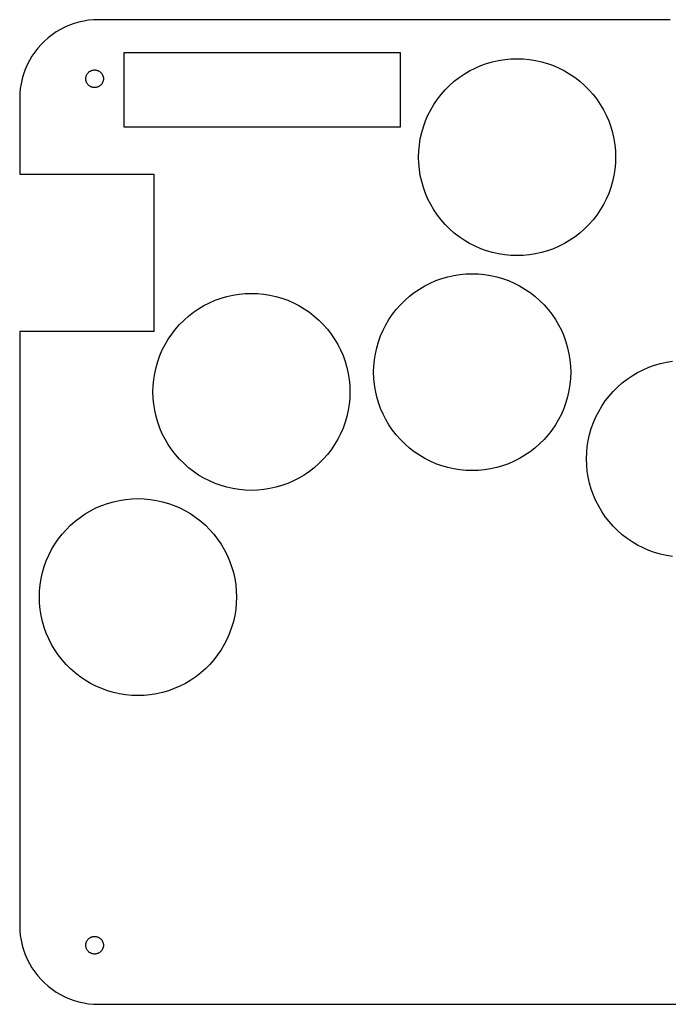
# Model space of a CAD drawing. Header units: metres. Extents: x 0 to 208, y 0 to 125.
# Tile 1 of 3: x 0 to 82, y 0 to 125. Entities that reach past the tile are written whole.
import ezdxf

# ---------------------------------------------------------------- set-up
doc = ezdxf.new("R2010")
doc.units = ezdxf.units.M

msp = doc.modelspace()

# ---------------------------------------------------------------- linework, layer by layer
for p, q in [((10, 125), (9.3721, 124.98)), ((82.5, 125), (10, 125)), ((5.18246, 123.763), (4.64174, 123.443)), ((5.7422, 124.048), (5.18246, 123.763)), ((6.31876, 124.298), (5.7422, 124.048)), ((6.90984, 124.511), (6.31876, 124.298)), ((7.51311, 124.686), (6.90984, 124.511)), ((8.12619, 124.823), (7.51311, 124.686)), ((8.74667, 124.921), (8.12619, 124.823)), ((9.3721, 124.98), (8.74667, 124.921)), ((3.62576, 122.705), (3.15453, 122.29)), ((4.12215, 123.09), (3.62576, 122.705)), ((4.64174, 123.443), (4.12215, 123.09)), ((2.29486, 121.374), (1.90984, 120.878)), ((2.71031, 121.845), (2.29486, 121.374)), ((3.15453, 122.29), (2.71031, 121.845)), ((1.55672, 120.358), (1.23694, 119.818)), ((1.90984, 120.878), (1.55672, 120.358)), ((13.25, 111.35), (13.25, 120.85)), ((13.25, 120.85), (48.25, 120.85)), ((48.25, 120.85), (48.25, 111.35)), ((61.5333, 119.951), (62.3151, 120.025)), ((62.3151, 120.025), (63.1, 120.05)), ((63.1, 120.05), (63.8849, 120.025)), ((63.8849, 120.025), (64.6667, 119.951)), ((0.95174, 119.258), (0.70224, 118.681)), ((1.23694, 119.818), (0.95174, 119.258)), ((57.0781, 118.504), (57.7778, 118.86)), ((57.7778, 118.86), (58.4984, 119.172)), ((58.4984, 119.172), (59.2373, 119.438)), ((59.2373, 119.438), (59.9914, 119.657)), ((59.9914, 119.657), (60.7577, 119.829)), ((60.7577, 119.829), (61.5333, 119.951)), ((64.6667, 119.951), (65.4423, 119.829)), ((65.4423, 119.829), (66.2086, 119.657)), ((66.2086, 119.657), (66.9627, 119.438)), ((66.9627, 119.438), (67.7016, 119.172)), ((67.7016, 119.172), (68.4222, 118.86)), ((68.4222, 118.86), (69.1219, 118.504)), ((0.48944, 118.09), (0.31416, 117.487)), ((0.70224, 118.681), (0.48944, 118.09)), ((8.37999, 117.5), (8.3822, 117.57)), ((8.3822, 117.43), (8.37999, 117.5)), ((8.3822, 117.57), (8.38882, 117.64)), ((8.38882, 117.64), (8.39983, 117.71)), ((8.39983, 117.71), (8.41518, 117.779)), ((8.41518, 117.779), (8.43481, 117.846)), ((8.43481, 117.846), (8.45865, 117.912)), ((8.45865, 117.912), (8.48659, 117.977)), ((8.48659, 117.977), (8.51852, 118.04)), ((8.51852, 118.04), (8.55435, 118.1)), ((8.55435, 118.1), (8.59389, 118.158)), ((8.59389, 118.158), (8.63702, 118.214)), ((8.63702, 118.214), (8.68355, 118.267)), ((8.68355, 118.267), (8.73331, 118.316)), ((8.73331, 118.316), (8.78607, 118.363)), ((8.78607, 118.363), (8.84167, 118.406)), ((8.84167, 118.406), (8.89987, 118.446)), ((8.89987, 118.446), (8.96043, 118.481)), ((8.96043, 118.481), (9.02312, 118.513)), ((9.02312, 118.513), (9.08769, 118.541)), ((9.08769, 118.541), (9.1539, 118.565)), ((9.1539, 118.565), (9.22147, 118.585)), ((9.22147, 118.585), (9.29013, 118.6)), ((9.29013, 118.6), (9.35962, 118.611)), ((9.35962, 118.611), (9.42967, 118.618)), ((9.42967, 118.618), (9.5, 118.62)), ((9.5, 118.62), (9.57031, 118.618)), ((9.57031, 118.618), (9.64037, 118.611)), ((9.64037, 118.611), (9.70985, 118.6)), ((9.70985, 118.6), (9.77852, 118.585)), ((9.77852, 118.585), (9.84608, 118.565)), ((9.84608, 118.565), (9.91229, 118.541)), ((9.91229, 118.541), (9.97687, 118.513)), ((9.97687, 118.513), (10.0396, 118.481)), ((10.0396, 118.481), (10.1001, 118.446)), ((10.1001, 118.446), (10.1583, 118.406)), ((10.1583, 118.406), (10.2139, 118.363)), ((10.2139, 118.363), (10.2667, 118.316)), ((10.2667, 118.316), (10.3164, 118.267)), ((10.3164, 118.267), (10.363, 118.214)), ((10.363, 118.214), (10.4061, 118.158)), ((10.4061, 118.158), (10.4456, 118.1)), ((10.4456, 118.1), (10.4815, 118.04)), ((10.4815, 118.04), (10.5134, 117.977)), ((10.5134, 117.977), (10.5413, 117.912)), ((10.5413, 117.912), (10.5652, 117.846)), ((10.5652, 117.846), (10.5848, 117.779)), ((10.5848, 117.779), (10.6002, 117.71)), ((10.6002, 117.71), (10.6112, 117.64)), ((10.6112, 117.64), (10.6178, 117.57)), ((10.6178, 117.57), (10.62, 117.5)), ((10.62, 117.5), (10.6178, 117.43)), ((55.1322, 117.181), (55.7527, 117.663)), ((55.7527, 117.663), (56.4022, 118.104)), ((56.4022, 118.104), (57.0781, 118.504)), ((69.1219, 118.504), (69.7978, 118.104)), ((69.7978, 118.104), (70.4473, 117.663)), ((70.4473, 117.663), (71.0678, 117.181)), ((0.07886, 116.253), (0.01973, 115.628)), ((0.17712, 116.874), (0.07886, 116.253)), ((0.31416, 117.487), (0.17712, 116.874)), ((8.38882, 117.36), (8.3822, 117.43)), ((8.39983, 117.29), (8.38882, 117.36)), ((8.41518, 117.221), (8.39983, 117.29)), ((8.43481, 117.154), (8.41518, 117.221)), ((8.45865, 117.088), (8.43481, 117.154)), ((8.48659, 117.023), (8.45865, 117.088)), ((8.51852, 116.96), (8.48659, 117.023)), ((8.55435, 116.9), (8.51852, 116.96)), ((8.59389, 116.842), (8.55435, 116.9)), ((8.63702, 116.786), (8.59389, 116.842)), ((8.68355, 116.733), (8.63702, 116.786)), ((8.73331, 116.684), (8.68355, 116.733)), ((8.78607, 116.637), (8.73331, 116.684)), ((8.84167, 116.594), (8.78607, 116.637)), ((8.89987, 116.554), (8.84167, 116.594)), ((8.96043, 116.519), (8.89987, 116.554)), ((9.02312, 116.487), (8.96043, 116.519)), ((9.08769, 116.459), (9.02312, 116.487)), ((9.1539, 116.435), (9.08769, 116.459)), ((9.22147, 116.415), (9.1539, 116.435)), ((9.29013, 116.4), (9.22147, 116.415)), ((9.35962, 116.389), (9.29013, 116.4)), ((9.42967, 116.382), (9.35962, 116.389)), ((9.5, 116.38), (9.42967, 116.382)), ((9.57031, 116.382), (9.5, 116.38)), ((9.64037, 116.389), (9.57031, 116.382)), ((9.70985, 116.4), (9.64037, 116.389)), ((9.77852, 116.415), (9.70985, 116.4)), ((9.84608, 116.435), (9.77852, 116.415)), ((9.91229, 116.459), (9.84608, 116.435)), ((9.97687, 116.487), (9.91229, 116.459)), ((10.0396, 116.519), (9.97687, 116.487)), ((10.1001, 116.554), (10.0396, 116.519)), ((10.1583, 116.594), (10.1001, 116.554)), ((10.2139, 116.637), (10.1583, 116.594)), ((10.2667, 116.684), (10.2139, 116.637)), ((10.3164, 116.733), (10.2667, 116.684)), ((10.363, 116.786), (10.3164, 116.733)), ((10.4061, 116.842), (10.363, 116.786)), ((10.4456, 116.9), (10.4061, 116.842)), ((10.4815, 116.96), (10.4456, 116.9)), ((10.5134, 117.023), (10.4815, 116.96)), ((10.5413, 117.088), (10.5134, 117.023)), ((10.5652, 117.154), (10.5413, 117.088)), ((10.5848, 117.221), (10.5652, 117.154)), ((10.6002, 117.29), (10.5848, 117.221)), ((10.6112, 117.36), (10.6002, 117.29)), ((10.6178, 117.43), (10.6112, 117.36)), ((53.9879, 116.107), (54.5432, 116.662)), ((54.5432, 116.662), (55.1322, 117.181)), ((71.0678, 117.181), (71.6568, 116.662)), ((71.6568, 116.662), (72.2121, 116.107)), ((0.01973, 115.628), (0, 115)), ((0, 115), (0, 105.4)), ((52.9873, 114.897), (53.4686, 115.518)), ((53.4686, 115.518), (53.9879, 116.107)), ((72.2121, 116.107), (72.7314, 115.518)), ((72.7314, 115.518), (73.2127, 114.897)), ((52.1462, 113.572), (52.5459, 114.248)), ((52.5459, 114.248), (52.9873, 114.897)), ((73.2127, 114.897), (73.6541, 114.248)), ((73.6541, 114.248), (74.0538, 113.572)), ((51.4778, 112.152), (51.7897, 112.872)), ((51.7897, 112.872), (52.1462, 113.572)), ((74.0538, 113.572), (74.4103, 112.872)), ((74.4103, 112.872), (74.7222, 112.152)), ((48.25, 111.35), (13.25, 111.35)), ((50.9927, 110.659), (51.2118, 111.413)), ((51.2118, 111.413), (51.4778, 112.152)), ((74.7222, 112.152), (74.9882, 111.413)), ((74.9882, 111.413), (75.2073, 110.659)), ((50.8214, 109.892), (50.9927, 110.659)), ((75.2073, 110.659), (75.3786, 109.892)), ((50.6247, 108.335), (50.6986, 109.117)), ((50.6986, 109.117), (50.8214, 109.892)), ((75.3786, 109.892), (75.5014, 109.117)), ((75.5014, 109.117), (75.5753, 108.335)), ((50.6, 107.55), (50.6247, 108.335)), ((50.6247, 106.765), (50.6, 107.55)), ((75.5753, 108.335), (75.6, 107.55)), ((75.6, 107.55), (75.5753, 106.765)), ((50.6986, 105.983), (50.6247, 106.765)), ((75.5753, 106.765), (75.5014, 105.983)), ((0, 105.4), (17, 105.4)), ((17, 105.4), (17, 85.4)), ((50.8214, 105.208), (50.6986, 105.983)), ((50.9927, 104.441), (50.8214, 105.208)), ((75.3786, 105.208), (75.2073, 104.441)), ((75.5014, 105.983), (75.3786, 105.208)), ((51.2118, 103.687), (50.9927, 104.441)), ((75.2073, 104.441), (74.9882, 103.687)), ((51.4778, 102.948), (51.2118, 103.687)), ((51.7897, 102.228), (51.4778, 102.948)), ((74.7222, 102.948), (74.4103, 102.228)), ((74.9882, 103.687), (74.7222, 102.948)), ((52.1462, 101.528), (51.7897, 102.228)), ((52.5459, 100.852), (52.1462, 101.528)), ((74.0538, 101.528), (73.6541, 100.852)), ((74.4103, 102.228), (74.0538, 101.528)), ((52.9873, 100.203), (52.5459, 100.852)), ((53.4686, 99.5822), (52.9873, 100.203)), ((73.2127, 100.203), (72.7314, 99.5822)), ((73.6541, 100.852), (73.2127, 100.203)), ((53.9879, 98.9931), (53.4686, 99.5822)), ((54.5432, 98.4379), (53.9879, 98.9931)), ((72.2121, 98.9931), (71.6568, 98.4379)), ((72.7314, 99.5822), (72.2121, 98.9931)), ((55.1322, 97.9186), (54.5432, 98.4379)), ((55.7527, 97.4373), (55.1322, 97.9186)), ((71.0678, 97.9186), (70.4473, 97.4373)), ((71.6568, 98.4379), (71.0678, 97.9186)), ((56.4022, 96.9959), (55.7527, 97.4373)), ((57.0781, 96.5962), (56.4022, 96.9959)), ((57.7778, 96.2397), (57.0781, 96.5962)), ((69.1219, 96.5962), (68.4222, 96.2397)), ((69.7978, 96.9959), (69.1219, 96.5962)), ((70.4473, 97.4373), (69.7978, 96.9959)), ((58.4984, 95.9278), (57.7778, 96.2397)), ((59.2373, 95.6618), (58.4984, 95.9278)), ((59.9914, 95.4427), (59.2373, 95.6618)), ((60.7577, 95.2714), (59.9914, 95.4427)), ((61.5333, 95.1486), (60.7577, 95.2714)), ((62.3151, 95.0747), (61.5333, 95.1486)), ((63.1, 95.05), (62.3151, 95.0747)), ((63.8849, 95.0747), (63.1, 95.05)), ((64.6667, 95.1486), (63.8849, 95.0747)), ((65.4423, 95.2714), (64.6667, 95.1486)), ((66.2086, 95.4427), (65.4423, 95.2714)), ((66.9627, 95.6618), (66.2086, 95.4427)), ((67.7016, 95.9278), (66.9627, 95.6618)), ((68.4222, 96.2397), (67.7016, 95.9278)), ((54.2914, 92.3573), (55.0577, 92.5286)), ((55.0577, 92.5286), (55.8333, 92.6514)), ((55.8333, 92.6514), (56.6151, 92.7253)), ((56.6151, 92.7253), (57.4, 92.75)), ((57.4, 92.75), (58.1849, 92.7253)), ((58.1849, 92.7253), (58.9667, 92.6514)), ((58.9667, 92.6514), (59.7423, 92.5286)), ((59.7423, 92.5286), (60.5086, 92.3573)), ((51.3781, 91.2038), (52.0778, 91.5603)), ((52.0778, 91.5603), (52.7984, 91.8722)), ((52.7984, 91.8722), (53.5373, 92.1382)), ((53.5373, 92.1382), (54.2914, 92.3573)), ((60.5086, 92.3573), (61.2627, 92.1382)), ((61.2627, 92.1382), (62.0016, 91.8722)), ((62.0016, 91.8722), (62.7222, 91.5603)), ((62.7222, 91.5603), (63.4219, 91.2038)), ((26.2914, 89.8573), (27.0577, 90.0286)), ((27.0577, 90.0286), (27.8333, 90.1514)), ((27.8333, 90.1514), (28.6151, 90.2253)), ((28.6151, 90.2253), (29.4, 90.25)), ((29.4, 90.25), (30.1849, 90.2253)), ((30.1849, 90.2253), (30.9667, 90.1514)), ((30.9667, 90.1514), (31.7423, 90.0286)), ((31.7423, 90.0286), (32.5086, 89.8573)), ((49.4322, 89.8814), (50.0527, 90.3627)), ((50.0527, 90.3627), (50.7022, 90.8041)), ((50.7022, 90.8041), (51.3781, 91.2038)), ((63.4219, 91.2038), (64.0978, 90.8041)), ((64.0978, 90.8041), (64.7473, 90.3627)), ((64.7473, 90.3627), (65.3678, 89.8814)), ((23.3781, 88.7038), (24.0778, 89.0603)), ((24.0778, 89.0603), (24.7984, 89.3722)), ((24.7984, 89.3722), (25.5373, 89.6382)), ((25.5373, 89.6382), (26.2914, 89.8573)), ((32.5086, 89.8573), (33.2627, 89.6382)), ((33.2627, 89.6382), (34.0016, 89.3722)), ((34.0016, 89.3722), (34.7222, 89.0603)), ((34.7222, 89.0603), (35.4219, 88.7038)), ((47.7686, 88.2178), (48.2879, 88.8068)), ((48.2879, 88.8068), (48.8432, 89.3621)), ((48.8432, 89.3621), (49.4322, 89.8814)), ((65.3678, 89.8814), (65.9568, 89.3621)), ((65.9568, 89.3621), (66.5121, 88.8068)), ((66.5121, 88.8068), (67.0314, 88.2178)), ((21.4322, 87.3814), (22.0527, 87.8627)), ((22.0527, 87.8627), (22.7022, 88.3041)), ((22.7022, 88.3041), (23.3781, 88.7038)), ((35.4219, 88.7038), (36.0978, 88.3041)), ((36.0978, 88.3041), (36.7473, 87.8627)), ((36.7473, 87.8627), (37.3678, 87.3814)), ((46.8459, 86.9478), (47.2873, 87.5973)), ((47.2873, 87.5973), (47.7686, 88.2178)), ((67.0314, 88.2178), (67.5127, 87.5973)), ((67.5127, 87.5973), (67.9541, 86.9478)), ((19.7686, 85.7178), (20.2879, 86.3068)), ((20.2879, 86.3068), (20.8432, 86.8621)), ((20.8432, 86.8621), (21.4322, 87.3814)), ((37.3678, 87.3814), (37.9568, 86.8621)), ((37.9568, 86.8621), (38.5121, 86.3068)), ((38.5121, 86.3068), (39.0314, 85.7178)), ((46.0897, 85.5722), (46.4462, 86.2719)), ((46.4462, 86.2719), (46.8459, 86.9478)), ((67.9541, 86.9478), (68.3538, 86.2719)), ((68.3538, 86.2719), (68.7103, 85.5722)), ((17, 85.4), (0, 85.4)), ((0, 85.4), (0, 10)), ((18.8459, 84.4478), (19.2873, 85.0973)), ((19.2873, 85.0973), (19.7686, 85.7178)), ((39.0314, 85.7178), (39.5127, 85.0973)), ((39.5127, 85.0973), (39.9541, 84.4478)), ((45.7778, 84.8515), (46.0897, 85.5722)), ((68.7103, 85.5722), (69.0222, 84.8515)), ((18.0897, 83.0722), (18.4462, 83.7719)), ((18.4462, 83.7719), (18.8459, 84.4478)), ((39.9541, 84.4478), (40.3538, 83.7719)), ((40.3538, 83.7719), (40.7103, 83.0722)), ((45.2927, 83.3586), (45.5118, 84.1127)), ((45.5118, 84.1127), (45.7778, 84.8515)), ((69.0222, 84.8515), (69.2882, 84.1127)), ((69.2882, 84.1127), (69.5073, 83.3586)), ((17.7778, 82.3515), (18.0897, 83.0722)), ((40.7103, 83.0722), (41.0222, 82.3515)), ((44.9986, 81.8167), (45.1214, 82.5923)), ((45.1214, 82.5923), (45.2927, 83.3586)), ((69.5073, 83.3586), (69.6786, 82.5923)), ((69.6786, 82.5923), (69.8014, 81.8167)), ((17.2927, 80.8586), (17.5118, 81.6127)), ((17.5118, 81.6127), (17.7778, 82.3515)), ((41.0222, 82.3515), (41.2882, 81.6127)), ((41.2882, 81.6127), (41.5073, 80.8586)), ((44.9247, 81.0349), (44.9986, 81.8167)), ((69.8014, 81.8167), (69.8753, 81.0349)), ((80.5373, 81.1382), (81.2914, 81.3573)), ((81.2914, 81.3573), (82.0577, 81.5286)), ((82.0577, 81.5286), (82.8333, 81.6514)), ((16.9986, 79.3167), (17.1214, 80.0923)), ((17.1214, 80.0923), (17.2927, 80.8586)), ((41.5073, 80.8586), (41.6786, 80.0923)), ((41.6786, 80.0923), (41.8014, 79.3167)), ((44.9, 80.25), (44.9247, 81.0349)), ((44.9247, 79.4651), (44.9, 80.25)), ((69.8753, 81.0349), (69.9, 80.25)), ((69.9, 80.25), (69.8753, 79.4651)), ((77.7022, 79.8041), (78.3781, 80.2038)), ((78.3781, 80.2038), (79.0778, 80.5603)), ((79.0778, 80.5603), (79.7984, 80.8722)), ((79.7984, 80.8722), (80.5373, 81.1382)), ((16.9247, 78.5349), (16.9986, 79.3167)), ((41.8014, 79.3167), (41.8753, 78.5349)), ((44.9986, 78.6833), (44.9247, 79.4651)), ((69.8753, 79.4651), (69.8014, 78.6833)), ((75.8432, 78.3621), (76.4322, 78.8814)), ((76.4322, 78.8814), (77.0527, 79.3627)), ((77.0527, 79.3627), (77.7022, 79.8041)), ((16.9, 77.75), (16.9247, 78.5349)), ((16.9247, 76.9651), (16.9, 77.75)), ((41.8753, 78.5349), (41.9, 77.75)), ((41.9, 77.75), (41.8753, 76.9651)), ((45.1214, 77.9077), (44.9986, 78.6833)), ((45.2927, 77.1414), (45.1214, 77.9077)), ((69.6786, 77.9077), (69.5073, 77.1414)), ((69.8014, 78.6833), (69.6786, 77.9077)), ((74.7686, 77.2178), (75.2879, 77.8068)), ((75.2879, 77.8068), (75.8432, 78.3621)), ((16.9986, 76.1833), (16.9247, 76.9651)), ((41.8753, 76.9651), (41.8014, 76.1833)), ((45.5118, 76.3873), (45.2927, 77.1414)), ((45.7778, 75.6484), (45.5118, 76.3873)), ((69.2882, 76.3873), (69.0222, 75.6484)), ((69.5073, 77.1414), (69.2882, 76.3873)), ((73.8459, 75.9478), (74.2873, 76.5973)), ((74.2873, 76.5973), (74.7686, 77.2178)), ((17.1214, 75.4077), (16.9986, 76.1833)), ((17.2927, 74.6414), (17.1214, 75.4077)), ((41.6786, 75.4077), (41.5073, 74.6414)), ((41.8014, 76.1833), (41.6786, 75.4077)), ((46.0897, 74.9277), (45.7778, 75.6484)), ((69.0222, 75.6484), (68.7103, 74.9277)), ((73.0897, 74.5722), (73.4462, 75.2719)), ((73.4462, 75.2719), (73.8459, 75.9478)), ((17.5118, 73.8873), (17.2927, 74.6414)), ((17.7778, 73.1484), (17.5118, 73.8873)), ((41.2882, 73.8873), (41.0222, 73.1484)), ((41.5073, 74.6414), (41.2882, 73.8873)), ((46.4462, 74.2281), (46.0897, 74.9277)), ((46.8459, 73.5522), (46.4462, 74.2281)), ((68.3538, 74.2281), (67.9541, 73.5522)), ((68.7103, 74.9277), (68.3538, 74.2281)), ((72.5118, 73.1127), (72.7778, 73.8515)), ((72.7778, 73.8515), (73.0897, 74.5722)), ((18.0897, 72.4277), (17.7778, 73.1484)), ((41.0222, 73.1484), (40.7103, 72.4277)), ((47.2873, 72.9027), (46.8459, 73.5522)), ((47.7686, 72.2822), (47.2873, 72.9027)), ((67.5127, 72.9027), (67.0314, 72.2822)), ((67.9541, 73.5522), (67.5127, 72.9027)), ((72.2927, 72.3586), (72.5118, 73.1127)), ((18.4462, 71.7281), (18.0897, 72.4277)), ((18.8459, 71.0522), (18.4462, 71.7281)), ((40.3538, 71.7281), (39.9541, 71.0522)), ((40.7103, 72.4277), (40.3538, 71.7281)), ((48.2879, 71.6932), (47.7686, 72.2822)), ((48.8432, 71.1379), (48.2879, 71.6932)), ((66.5121, 71.6932), (65.9568, 71.1379)), ((67.0314, 72.2822), (66.5121, 71.6932)), ((71.9986, 70.8167), (72.1214, 71.5923)), ((72.1214, 71.5923), (72.2927, 72.3586)), ((19.2873, 70.4027), (18.8459, 71.0522)), ((19.7686, 69.7822), (19.2873, 70.4027)), ((39.5127, 70.4027), (39.0314, 69.7822)), ((39.9541, 71.0522), (39.5127, 70.4027)), ((49.4322, 70.6186), (48.8432, 71.1379)), ((50.0527, 70.1373), (49.4322, 70.6186)), ((50.7022, 69.6959), (50.0527, 70.1373)), ((64.7473, 70.1373), (64.0978, 69.6959)), ((65.3678, 70.6186), (64.7473, 70.1373)), ((65.9568, 71.1379), (65.3678, 70.6186)), ((71.9, 69.25), (71.9247, 70.0349)), ((71.9247, 70.0349), (71.9986, 70.8167)), ((20.2879, 69.1932), (19.7686, 69.7822)), ((20.8432, 68.6379), (20.2879, 69.1932)), ((38.5121, 69.1932), (37.9568, 68.6379)), ((39.0314, 69.7822), (38.5121, 69.1932)), ((51.3781, 69.2962), (50.7022, 69.6959)), ((52.0778, 68.9397), (51.3781, 69.2962)), ((52.7984, 68.6278), (52.0778, 68.9397)), ((62.7222, 68.9397), (62.0016, 68.6278)), ((63.4219, 69.2962), (62.7222, 68.9397)), ((64.0978, 69.6959), (63.4219, 69.2962)), ((71.9247, 68.4651), (71.9, 69.25)), ((21.4322, 68.1186), (20.8432, 68.6379)), ((22.0527, 67.6373), (21.4322, 68.1186)), ((22.7022, 67.1959), (22.0527, 67.6373)), ((36.7473, 67.6373), (36.0978, 67.1959)), ((37.3678, 68.1186), (36.7473, 67.6373)), ((37.9568, 68.6379), (37.3678, 68.1186)), ((53.5373, 68.3618), (52.7984, 68.6278)), ((54.2914, 68.1427), (53.5373, 68.3618)), ((55.0577, 67.9714), (54.2914, 68.1427)), ((55.8333, 67.8486), (55.0577, 67.9714)), ((56.6151, 67.7747), (55.8333, 67.8486)), ((57.4, 67.75), (56.6151, 67.7747)), ((58.1849, 67.7747), (57.4, 67.75)), ((58.9667, 67.8486), (58.1849, 67.7747)), ((59.7423, 67.9714), (58.9667, 67.8486)), ((60.5086, 68.1427), (59.7423, 67.9714)), ((61.2627, 68.3618), (60.5086, 68.1427)), ((62.0016, 68.6278), (61.2627, 68.3618)), ((71.9986, 67.6833), (71.9247, 68.4651)), ((72.1214, 66.9077), (71.9986, 67.6833)), ((23.3781, 66.7962), (22.7022, 67.1959)), ((24.0778, 66.4397), (23.3781, 66.7962)), ((24.7984, 66.1278), (24.0778, 66.4397)), ((34.7222, 66.4397), (34.0016, 66.1278)), ((35.4219, 66.7962), (34.7222, 66.4397)), ((36.0978, 67.1959), (35.4219, 66.7962)), ((72.2927, 66.1414), (72.1214, 66.9077)), ((25.5373, 65.8618), (24.7984, 66.1278)), ((26.2914, 65.6427), (25.5373, 65.8618)), ((27.0577, 65.4714), (26.2914, 65.6427)), ((27.8333, 65.3486), (27.0577, 65.4714)), ((28.6151, 65.2747), (27.8333, 65.3486)), ((29.4, 65.25), (28.6151, 65.2747)), ((30.1849, 65.2747), (29.4, 65.25)), ((30.9667, 65.3486), (30.1849, 65.2747)), ((31.7423, 65.4714), (30.9667, 65.3486)), ((32.5086, 65.6427), (31.7423, 65.4714)), ((33.2627, 65.8618), (32.5086, 65.6427)), ((34.0016, 66.1278), (33.2627, 65.8618)), ((72.5118, 65.3873), (72.2927, 66.1414)), ((72.7778, 64.6484), (72.5118, 65.3873)), ((11.1373, 63.5882), (11.8914, 63.8073)), ((11.8914, 63.8073), (12.6577, 63.9786)), ((12.6577, 63.9786), (13.4333, 64.1014)), ((13.4333, 64.1014), (14.2151, 64.1753)), ((14.2151, 64.1753), (15, 64.2)), ((15, 64.2), (15.7849, 64.1753)), ((15.7849, 64.1753), (16.5667, 64.1014)), ((16.5667, 64.1014), (17.3423, 63.9786)), ((17.3423, 63.9786), (18.1086, 63.8073)), ((18.1086, 63.8073), (18.8627, 63.5882)), ((73.0897, 63.9277), (72.7778, 64.6484)), ((73.4462, 63.2281), (73.0897, 63.9277)), ((8.30215, 62.2541), (8.97807, 62.6538)), ((8.97807, 62.6538), (9.67775, 63.0103)), ((9.67775, 63.0103), (10.3984, 63.3222)), ((10.3984, 63.3222), (11.1373, 63.5882)), ((18.8627, 63.5882), (19.6015, 63.3222)), ((19.6015, 63.3222), (20.3222, 63.0103)), ((20.3222, 63.0103), (21.0219, 62.6538)), ((21.0219, 62.6538), (21.6978, 62.2541)), ((73.8459, 62.5522), (73.4462, 63.2281)), ((74.2873, 61.9027), (73.8459, 62.5522)), ((6.44316, 60.8121), (7.0322, 61.3314)), ((7.0322, 61.3314), (7.65268, 61.8127)), ((7.65268, 61.8127), (8.30215, 62.2541)), ((21.6978, 62.2541), (22.3473, 61.8127)), ((22.3473, 61.8127), (22.9678, 61.3314)), ((22.9678, 61.3314), (23.5568, 60.8121)), ((74.7686, 61.2822), (74.2873, 61.9027)), ((75.2879, 60.6932), (74.7686, 61.2822)), ((5.36858, 59.6678), (5.88788, 60.2568)), ((5.88788, 60.2568), (6.44316, 60.8121)), ((23.5568, 60.8121), (24.1121, 60.2568)), ((24.1121, 60.2568), (24.6314, 59.6678)), ((75.8432, 60.1379), (75.2879, 60.6932)), ((76.4322, 59.6186), (75.8432, 60.1379)), ((4.44589, 58.3978), (4.88728, 59.0473)), ((4.88728, 59.0473), (5.36858, 59.6678)), ((24.6314, 59.6678), (25.1127, 59.0473)), ((25.1127, 59.0473), (25.5541, 58.3978)), ((77.0527, 59.1373), (76.4322, 59.6186)), ((77.7022, 58.6959), (77.0527, 59.1373)), ((3.68965, 57.0222), (4.04616, 57.7219)), ((4.04616, 57.7219), (4.44589, 58.3978)), ((25.5541, 58.3978), (25.9538, 57.7219)), ((25.9538, 57.7219), (26.3103, 57.0222)), ((78.3781, 58.2962), (77.7022, 58.6959)), ((79.0778, 57.9397), (78.3781, 58.2962)), ((79.7984, 57.6278), (79.0778, 57.9397)), ((80.5373, 57.3618), (79.7984, 57.6278)), ((3.11179, 55.5627), (3.37779, 56.3015)), ((3.37779, 56.3015), (3.68965, 57.0222)), ((26.3103, 57.0222), (26.6222, 56.3015)), ((26.6222, 56.3015), (26.8882, 55.5627)), ((81.2914, 57.1427), (80.5373, 57.3618)), ((82.0577, 56.9714), (81.2914, 57.1427)), ((82.8333, 56.8486), (82.0577, 56.9714)), ((2.8927, 54.8086), (3.11179, 55.5627)), ((26.8882, 55.5627), (27.1073, 54.8086)), ((2.59856, 53.2667), (2.72141, 54.0423)), ((2.72141, 54.0423), (2.8927, 54.8086)), ((27.1073, 54.8086), (27.2786, 54.0423)), ((27.2786, 54.0423), (27.4014, 53.2667)), ((2.52466, 52.4849), (2.59856, 53.2667)), ((27.4014, 53.2667), (27.4753, 52.4849)), ((2.5, 51.7), (2.52466, 52.4849)), ((2.52466, 50.9151), (2.5, 51.7)), ((27.4753, 52.4849), (27.5, 51.7)), ((27.5, 51.7), (27.4753, 50.9151)), ((2.59856, 50.1333), (2.52466, 50.9151)), ((2.72141, 49.3577), (2.59856, 50.1333)), ((27.4014, 50.1333), (27.2786, 49.3577)), ((27.4753, 50.9151), (27.4014, 50.1333)), ((2.8927, 48.5914), (2.72141, 49.3577)), ((27.2786, 49.3577), (27.1073, 48.5914)), ((3.11179, 47.8373), (2.8927, 48.5914)), ((3.37779, 47.0984), (3.11179, 47.8373)), ((26.8882, 47.8373), (26.6222, 47.0984)), ((27.1073, 48.5914), (26.8882, 47.8373)), ((3.68965, 46.3777), (3.37779, 47.0984)), ((4.04616, 45.6781), (3.68965, 46.3777)), ((26.3103, 46.3777), (25.9538, 45.6781)), ((26.6222, 47.0984), (26.3103, 46.3777)), ((4.44589, 45.0022), (4.04616, 45.6781)), ((4.88728, 44.3527), (4.44589, 45.0022)), ((25.5541, 45.0022), (25.1127, 44.3527)), ((25.9538, 45.6781), (25.5541, 45.0022)), ((5.36858, 43.7322), (4.88728, 44.3527)), ((25.1127, 44.3527), (24.6314, 43.7322)), ((5.88788, 43.1432), (5.36858, 43.7322)), ((6.44316, 42.5879), (5.88788, 43.1432)), ((7.0322, 42.0686), (6.44316, 42.5879)), ((23.5568, 42.5879), (22.9678, 42.0686)), ((24.1121, 43.1432), (23.5568, 42.5879)), ((24.6314, 43.7322), (24.1121, 43.1432)), ((7.65268, 41.5873), (7.0322, 42.0686)), ((8.30215, 41.1459), (7.65268, 41.5873)), ((22.3473, 41.5873), (21.6978, 41.1459)), ((22.9678, 42.0686), (22.3473, 41.5873)), ((8.97807, 40.7462), (8.30215, 41.1459)), ((9.67775, 40.3896), (8.97807, 40.7462)), ((10.3984, 40.0778), (9.67775, 40.3896)), ((11.1373, 39.8118), (10.3984, 40.0778)), ((19.6015, 40.0778), (18.8627, 39.8118)), ((20.3222, 40.3896), (19.6015, 40.0778)), ((21.0219, 40.7462), (20.3222, 40.3896)), ((21.6978, 41.1459), (21.0219, 40.7462)), ((11.8914, 39.5927), (11.1373, 39.8118)), ((12.6577, 39.4214), (11.8914, 39.5927)), ((13.4333, 39.2986), (12.6577, 39.4214)), ((14.2151, 39.2247), (13.4333, 39.2986)), ((15, 39.2), (14.2151, 39.2247)), ((15.7849, 39.2247), (15, 39.2)), ((16.5667, 39.2986), (15.7849, 39.2247)), ((17.3423, 39.4214), (16.5667, 39.2986)), ((18.1086, 39.5927), (17.3423, 39.4214)), ((18.8627, 39.8118), (18.1086, 39.5927)), ((0, 10), (0.01973, 9.3721)), ((0.01973, 9.3721), (0.07886, 8.74667)), ((0.07886, 8.74667), (0.17712, 8.12619)), ((0.17712, 8.12619), (0.31416, 7.51311)), ((0.31416, 7.51311), (0.48944, 6.90984)), ((8.37999, 7.5), (8.3822, 7.57031)), ((8.3822, 7.42967), (8.37999, 7.5)), ((8.3822, 7.57031), (8.38882, 7.64037)), ((8.38882, 7.64037), (8.39983, 7.70985)), ((8.39983, 7.70985), (8.41518, 7.77852)), ((8.41518, 7.77852), (8.43481, 7.84608)), ((8.43481, 7.84608), (8.45865, 7.91229)), ((8.45865, 7.91229), (8.48659, 7.97687)), ((8.48659, 7.97687), (8.51852, 8.03955)), ((8.51852, 8.03955), (8.55435, 8.10011)), ((8.55435, 8.10011), (8.59389, 8.15831)), ((8.59389, 8.15831), (8.63702, 8.21391)), ((8.63702, 8.21391), (8.68355, 8.26668)), ((8.68355, 8.26668), (8.73331, 8.31644)), ((8.73331, 8.31644), (8.78607, 8.36296)), ((8.78607, 8.36296), (8.84167, 8.4061)), ((8.84167, 8.4061), (8.89987, 8.44563)), ((8.89987, 8.44563), (8.96043, 8.48146)), ((8.96043, 8.48146), (9.02312, 8.5134)), ((9.02312, 8.5134), (9.08769, 8.54134)), ((9.08769, 8.54134), (9.1539, 8.56517)), ((9.1539, 8.56517), (9.22147, 8.58481)), ((9.22147, 8.58481), (9.29013, 8.60016)), ((9.29013, 8.60016), (9.35962, 8.61116)), ((9.35962, 8.61116), (9.42967, 8.61778)), ((9.42967, 8.61778), (9.5, 8.62)), ((9.5, 8.62), (9.57031, 8.61778)), ((9.57031, 8.61778), (9.64037, 8.61116)), ((9.64037, 8.61116), (9.70985, 8.60016)), ((9.70985, 8.60016), (9.77852, 8.58481)), ((9.77852, 8.58481), (9.84608, 8.56517)), ((9.84608, 8.56517), (9.91229, 8.54134)), ((9.91229, 8.54134), (9.97687, 8.5134)), ((9.97687, 8.5134), (10.0396, 8.48146)), ((10.0396, 8.48146), (10.1001, 8.44563)), ((10.1001, 8.44563), (10.1583, 8.4061)), ((10.1583, 8.4061), (10.2139, 8.36296)), ((10.2139, 8.36296), (10.2667, 8.31644)), ((10.2667, 8.31644), (10.3164, 8.26668)), ((10.3164, 8.26668), (10.363, 8.21391)), ((10.363, 8.21391), (10.4061, 8.15831)), ((10.4061, 8.15831), (10.4456, 8.10011)), ((10.4456, 8.10011), (10.4815, 8.03955)), ((10.4815, 8.03955), (10.5134, 7.97687)), ((10.5134, 7.97687), (10.5413, 7.91229)), ((10.5413, 7.91229), (10.5652, 7.84608)), ((10.5652, 7.84608), (10.5848, 7.77852)), ((10.5848, 7.77852), (10.6002, 7.70985)), ((10.6002, 7.70985), (10.6112, 7.64037)), ((10.6112, 7.64037), (10.6178, 7.57031)), ((10.6178, 7.57031), (10.62, 7.5)), ((10.62, 7.5), (10.6178, 7.42967)), ((0.48944, 6.90984), (0.70224, 6.31876)), ((0.70224, 6.31876), (0.95174, 5.7422)), ((8.38882, 7.35962), (8.3822, 7.42967)), ((8.39983, 7.29013), (8.38882, 7.35962)), ((8.41518, 7.22147), (8.39983, 7.29013)), ((8.43481, 7.1539), (8.41518, 7.22147)), ((8.45865, 7.08769), (8.43481, 7.1539)), ((8.48659, 7.02312), (8.45865, 7.08769)), ((8.51852, 6.96043), (8.48659, 7.02312)), ((8.55435, 6.89987), (8.51852, 6.96043)), ((8.59389, 6.84167), (8.55435, 6.89987)), ((8.63702, 6.78607), (8.59389, 6.84167)), ((8.68355, 6.73331), (8.63702, 6.78607)), ((8.73331, 6.68355), (8.68355, 6.73331)), ((8.78607, 6.63702), (8.73331, 6.68355)), ((8.84167, 6.59389), (8.78607, 6.63702)), ((8.89987, 6.55435), (8.84167, 6.59389)), ((8.96043, 6.51852), (8.89987, 6.55435)), ((9.02312, 6.48659), (8.96043, 6.51852)), ((9.08769, 6.45865), (9.02312, 6.48659)), ((9.1539, 6.43481), (9.08769, 6.45865)), ((9.22147, 6.41518), (9.1539, 6.43481)), ((9.29013, 6.39983), (9.22147, 6.41518)), ((9.35962, 6.38882), (9.29013, 6.39983)), ((9.42967, 6.3822), (9.35962, 6.38882)), ((9.5, 6.37999), (9.42967, 6.3822)), ((9.57031, 6.3822), (9.5, 6.37999)), ((9.64037, 6.38882), (9.57031, 6.3822)), ((9.70985, 6.39983), (9.64037, 6.38882)), ((9.77852, 6.41518), (9.70985, 6.39983)), ((9.84608, 6.43481), (9.77852, 6.41518)), ((9.91229, 6.45865), (9.84608, 6.43481)), ((9.97687, 6.48659), (9.91229, 6.45865)), ((10.0396, 6.51852), (9.97687, 6.48659)), ((10.1001, 6.55435), (10.0396, 6.51852)), ((10.1583, 6.59389), (10.1001, 6.55435)), ((10.2139, 6.63702), (10.1583, 6.59389)), ((10.2667, 6.68355), (10.2139, 6.63702)), ((10.3164, 6.73331), (10.2667, 6.68355)), ((10.363, 6.78607), (10.3164, 6.73331)), ((10.4061, 6.84167), (10.363, 6.78607)), ((10.4456, 6.89987), (10.4061, 6.84167)), ((10.4815, 6.96043), (10.4456, 6.89987)), ((10.5134, 7.02312), (10.4815, 6.96043)), ((10.5413, 7.08769), (10.5134, 7.02312)), ((10.5652, 7.1539), (10.5413, 7.08769)), ((10.5848, 7.22147), (10.5652, 7.1539)), ((10.6002, 7.29013), (10.5848, 7.22147)), ((10.6112, 7.35962), (10.6002, 7.29013)), ((10.6178, 7.42967), (10.6112, 7.35962)), ((0.95174, 5.7422), (1.23694, 5.18246)), ((1.23694, 5.18246), (1.55672, 4.64174)), ((1.55672, 4.64174), (1.90984, 4.12215)), ((1.90984, 4.12215), (2.29486, 3.62576)), ((2.29486, 3.62576), (2.71031, 3.15453)), ((2.71031, 3.15453), (3.15453, 2.71031)), ((3.15453, 2.71031), (3.62576, 2.29486)), ((3.62576, 2.29486), (4.12215, 1.90984)), ((4.12215, 1.90984), (4.64174, 1.55672)), ((4.64174, 1.55672), (5.18246, 1.23694)), ((5.18246, 1.23694), (5.7422, 0.95174)), ((5.7422, 0.95174), (6.31876, 0.70224)), ((6.31876, 0.70224), (6.90984, 0.48944)), ((6.90984, 0.48944), (7.51311, 0.31416)), ((7.51311, 0.31416), (8.12619, 0.17712)), ((8.12619, 0.17712), (8.74667, 0.07886)), ((8.74667, 0.07886), (9.3721, 0.01973)), ((9.3721, 0.01973), (10, 0)), ((10, 0), (198.5, 0))]:
    msp.add_line(p, q)

doc.saveas('drawing.dxf')
